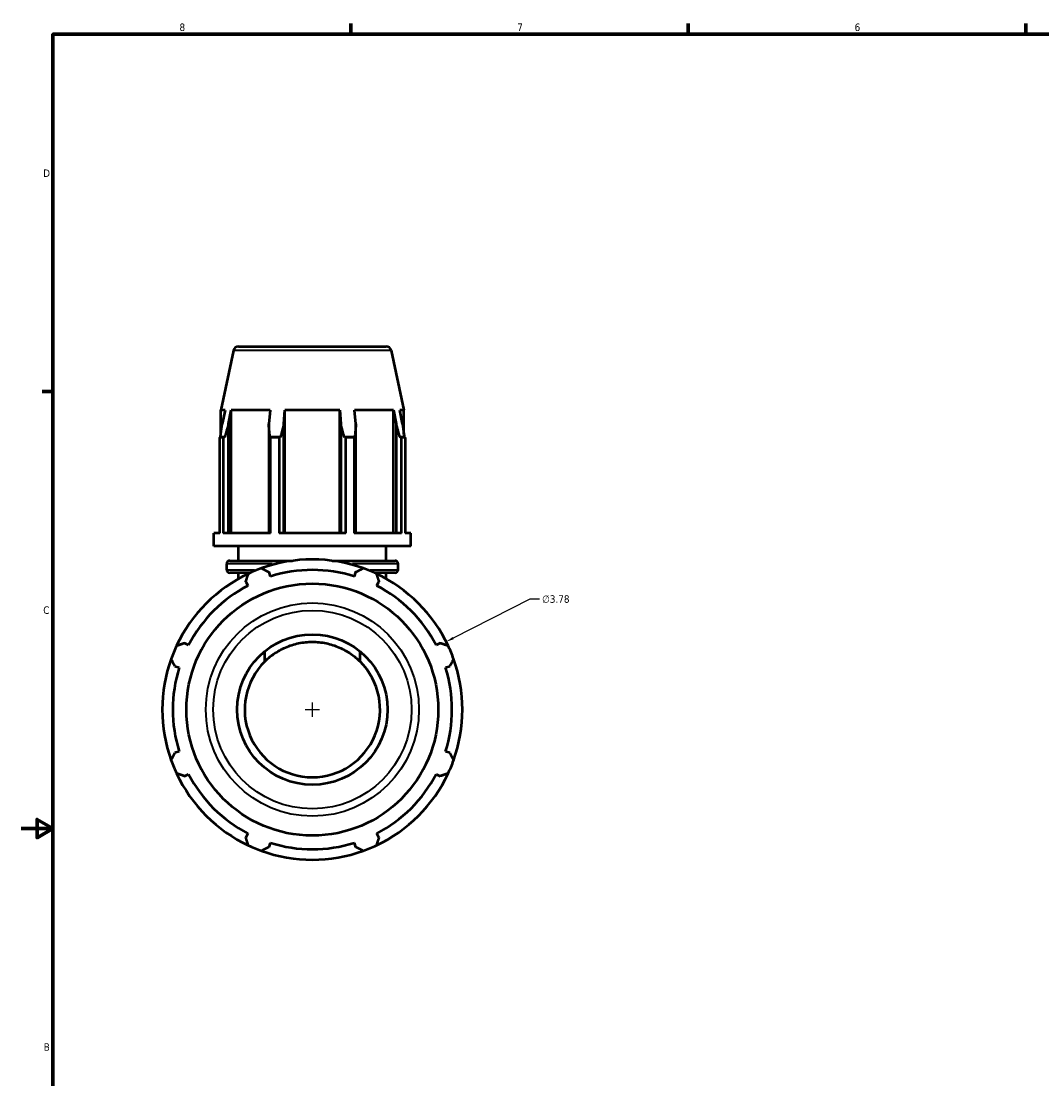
# Model space of a CAD drawing. Header units: inches. Extents: x 0.1 to 45.2, y -10.6 to 32.1.
# Tile 3 of 7: x 0.1 to 13, y 7.8 to 21.2. Entities that reach past the tile are written whole.
import ezdxf

# ---------------------------------------------------------------- set-up
doc = ezdxf.new("R2010")
doc.units = ezdxf.units.IN
doc.header["$MEASUREMENT"] = 0
for name, color, linetype, lineweight in [('Border (ANSI)', 7, 'Continuous', 70), ('Dimension (ANSI)', 7, 'Continuous', 25), ('Visible (ANSI)', 7, 'Continuous', 50), ('Visible Narrow (ANSI)', 7, 'Continuous', 35)]:
    doc.layers.add(name, color=color, linetype=linetype, lineweight=lineweight)
doc.styles.add('Note Text (ANSI)', font='tahoma.ttf')
doc.dimstyles.new('Default (ANSI)', dxfattribs={"dimtxt": 0.094488, "dimasz": 0.098425, "dimexe": 0.125, "dimexo": 0.0625, "dimgap": 0.031496, "dimtad": 0, "dimtih": 1, "dimtoh": 1, "dimrnd": 1e-08, "dimzin": 4, "dimdsep": 46, "dimtxsty": 'Note Text (ANSI)', "dimcen": 0.09, "dimdle": 0.393701, "dimclrd": 256, "dimclre": 256, "dimclrt": 5, "dimadec": 0, "dimazin": 1, "dimtfac": 1, "dimtofl": 0, "dimtmove": 0, "dimatfit": 3, "dimfxl": 1, "dimtolj": 1, "dimtzin": 4, "dimlwd": -1, "dimlwe": -1, "dimarcsym": 0})

# ---------------------------------------------------------------- blocks, each defined once
blk = doc.blocks.new('Borders Default Border')
at = {"layer": 'Border (ANSI)'}
for p, q in [((4.25, 21), (4.25, 21.134)), ((8.5, 21), (8.5, 21.134)), ((12.75, 21), (12.75, 21.134)), ((0.5, 16.5), (0.366, 16.5))]:
    blk.add_line(p, q, dxfattribs=at)
at = {"layer": 'Border (ANSI)', "flags": 128}
for points in [[(0.5, 1), (0.5, 21), (33.5, 21), (33.5, 1), (0.5, 1)], [(0.1, 11), (0.5, 11), (0.3, 11.115), (0.3, 10.885), (0.5, 11)]]:
    blk.add_lwpolyline(points, dxfattribs=at)
at = {"layer": 'Border (ANSI)', "color": 5, "true_color": 0x0000ff, "char_height": 0.0945, "attachment_point": 7, "style": 'Note Text (ANSI)'}
for s, insert in [('8', (2.094, 21.038)), ('7', (6.346, 21.04)), ('6', (10.595, 21.038)), ('D', (0.378, 19.203)), ('C', (0.378, 13.701)), ('B', (0.384, 8.203))]:
    blk.add_mtext(s, dxfattribs=dict(at, insert=insert))
blk = doc.blocks.new('*D10')
at = {"layer": 'Defpoints', "color": 0, "transparency": 16777216}
for p in [(5.453, 13.353), (2.081, 11.644)]:
    blk.add_point(p, dxfattribs=at)
at = {"layer": 'Dimension (ANSI)', "transparency": 16777216}
for p, q in [((6.504, 13.886), (5.54, 13.397)), ((6.629, 13.886), (6.504, 13.886)), ((3.767, 12.408), (3.767, 12.588)), ((3.677, 12.498), (3.857, 12.498))]:
    blk.add_line(p, q, dxfattribs=at)
blk.add_arc((3.767, 12.498), 1.89, 25.208, 30.6675, dxfattribs=at)
blk.add_solid([(5.533, 13.412), (5.548, 13.383), (5.453, 13.353)], dxfattribs=at)
at = {"layer": 'Dimension (ANSI)', "color": 5, "transparency": 16777216, "insert": (6.66, 13.937), "char_height": 0.0945, "attachment_point": 1, "style": 'Note Text (ANSI)'}
blk.add_mtext('\\A1;∅3.78', dxfattribs=at)

msp = doc.modelspace()

# ---------------------------------------------------------------- linework, layer by layer
at = {"layer": 'Visible (ANSI)'}
for p, q in [((2.837, 17.068), (4.697, 17.068)), ((2.773, 17.017), (2.614, 16.269)), ((4.761, 17.017), (4.92, 16.269)), ((2.667, 16.269), (2.614, 16.269)), ((2.614, 15.962), (2.614, 16.269)), ((2.667, 16.269), (2.632, 16.094)), ((2.711, 16.094), (2.744, 16.269)), ((2.744, 14.72), (2.744, 16.269)), ((3.234, 16.269), (2.744, 16.269)), ((3.234, 16.269), (3.217, 16.094)), ((3.409, 16.094), (3.42, 16.269)), ((3.42, 14.72), (3.42, 16.269)), ((4.114, 16.269), (3.42, 16.269)), ((4.114, 14.72), (4.114, 16.269)), ((4.114, 16.269), (4.125, 16.094)), ((4.316, 16.094), (4.299, 16.269)), ((4.79, 16.269), (4.299, 16.269)), ((4.79, 14.72), (4.79, 16.269)), ((4.79, 16.269), (4.823, 16.094)), ((4.902, 16.094), (4.867, 16.269)), ((4.92, 16.269), (4.867, 16.269)), ((4.92, 15.962), (4.92, 16.269)), ((2.711, 14.72), (2.711, 16.094)), ((3.217, 16.094), (3.217, 14.72)), ((3.409, 14.72), (3.409, 16.094)), ((4.125, 16.094), (4.125, 14.72)), ((4.316, 14.72), (4.316, 16.094)), ((4.823, 16.094), (4.823, 14.72)), ((2.645, 15.921), (2.6, 15.921)), ((2.6, 14.72), (2.6, 15.921)), ((2.663, 15.926), (2.609, 15.926)), ((2.645, 15.921), (2.645, 14.72)), ((3.364, 15.926), (3.233, 15.926)), ((3.347, 15.921), (3.239, 15.921)), ((3.239, 14.72), (3.239, 15.921)), ((3.347, 15.921), (3.347, 14.72)), ((4.301, 15.926), (4.17, 15.926)), ((4.295, 15.921), (4.187, 15.921)), ((4.187, 14.72), (4.187, 15.921)), ((4.295, 15.921), (4.295, 14.72)), ((4.925, 15.926), (4.871, 15.926)), ((4.934, 15.921), (4.889, 15.921)), ((4.889, 14.72), (4.889, 15.921)), ((4.934, 15.921), (4.934, 14.72)), ((2.527, 14.555), (2.527, 14.72)), ((2.6, 14.72), (2.527, 14.72)), ((3.239, 14.72), (2.645, 14.72)), ((4.187, 14.72), (3.347, 14.72)), ((4.889, 14.72), (4.295, 14.72)), ((5.007, 14.72), (4.934, 14.72)), ((5.007, 14.555), (5.007, 14.72)), ((5.007, 14.555), (2.527, 14.555)), ((2.837, 14.372), (2.837, 14.555)), ((4.697, 14.372), (4.697, 14.555)), ((2.688, 14.258), (2.688, 14.334)), ((2.726, 14.372), (3.519, 14.372)), ((4.015, 14.372), (4.808, 14.372)), ((4.846, 14.258), (4.846, 14.334)), ((2.986, 14.22), (2.726, 14.22)), ((2.837, 14.144), (2.837, 14.22)), ((3.238, 14.175), (3.221, 14.229)), ((4.312, 14.229), (4.295, 14.175)), ((4.808, 14.22), (4.547, 14.22)), ((4.697, 14.144), (4.697, 14.22)), ((2.929, 14.108), (2.955, 14.058)), ((4.578, 14.058), (4.605, 14.108)), ((2.208, 13.31), (2.157, 13.336)), ((5.376, 13.336), (5.326, 13.31)), ((3.166, 13.23), (3.166, 13.103)), ((4.367, 13.103), (4.367, 13.23)), ((2.036, 13.044), (2.09, 13.027)), ((5.443, 13.027), (5.497, 13.044)), ((2.09, 11.97), (2.036, 11.953)), ((5.497, 11.953), (5.443, 11.97)), ((2.157, 11.661), (2.208, 11.687)), ((5.326, 11.687), (5.376, 11.661)), ((2.955, 10.939), (2.929, 10.889)), ((4.605, 10.889), (4.578, 10.939)), ((3.221, 10.768), (3.238, 10.822)), ((4.295, 10.822), (4.312, 10.768))]:
    msp.add_line(p, q, dxfattribs=at)
for radius in [1.586, 0.947]:
    msp.add_circle((3.767, 12.498), radius, dxfattribs=at)
for centre, radius, start, end in [((2.837, 17.003), 0.0656, 90, 168), ((4.697, 17.003), 0.0656, 12, 90), ((3.767, 12.498), 1.89, 70.208, 109.792), ((2.726, 14.334), 0.0379, 90, 180), ((2.726, 14.258), 0.0379, 180, 270), ((3.767, 12.498), 1.89, 109.792, 115.208), ((3.767, 12.498), 1.758, 72.5, 107.5), ((3.767, 12.498), 1.89, 64.792, 70.208), ((4.808, 14.334), 0.0379, 0, 90), ((4.808, 14.258), 0.0379, 270, 0), ((3.767, 12.498), 1.89, 115.208, 154.792), ((3.767, 12.498), 1.89, 25.208, 64.792), ((3.767, 12.498), 1.758, 117.5, 152.5), ((3.767, 12.498), 1.758, 27.5, 62.5), ((3.767, 12.498), 1.89, 154.792, 160.208), ((3.767, 12.498), 1.89, 19.792, 25.208), ((3.767, 12.498), 1.89, 160.208, 199.792), ((3.767, 12.498), 0.852, 134.8191, 45.1809), ((3.767, 12.498), 1.89, 340.208, 19.792), ((3.767, 12.498), 1.758, 162.5, 197.5), ((3.767, 12.498), 1.758, 342.5, 17.5), ((3.767, 12.498), 1.89, 199.792, 205.208), ((3.767, 12.498), 1.89, 334.792, 340.208), ((3.767, 12.498), 1.89, 205.208, 244.792), ((3.767, 12.498), 1.758, 207.5, 242.5), ((3.767, 12.498), 1.89, 295.208, 334.792), ((3.767, 12.498), 1.758, 297.5, 332.5), ((3.767, 12.498), 1.89, 244.792, 250.208), ((3.767, 12.498), 1.758, 252.5, 287.5), ((3.767, 12.498), 1.89, 289.792, 295.208), ((3.767, 12.498), 1.89, 250.208, 289.792)]:
    msp.add_arc(centre, radius, start, end, dxfattribs=at)
for points, weights in [([(2.609, 15.926), (2.62, 16.012), (2.632, 16.094)], [1, 1.00185136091, 1.00327181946]), ([(2.711, 16.094), (2.687, 16.012), (2.663, 15.926)], [1.00327181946, 1.00185136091, 1]), ([(3.233, 15.926), (3.225, 16.012), (3.217, 16.094)], [1, 1.00185136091, 1.00327181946]), ([(3.409, 16.094), (3.387, 16.012), (3.364, 15.926)], [1.00327181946, 1.00185136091, 1]), ([(4.17, 15.926), (4.147, 16.012), (4.125, 16.094)], [1, 1.00185136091, 1.00327181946]), ([(4.316, 16.094), (4.309, 16.012), (4.301, 15.926)], [1.00327181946, 1.00185136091, 1]), ([(4.871, 15.926), (4.846, 16.012), (4.823, 16.094)], [1, 1.00185136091, 1.00327181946]), ([(4.902, 16.094), (4.913, 16.012), (4.925, 15.926)], [1.00327181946, 1.00185136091, 1]), ([(2.6, 15.921), (2.604, 15.924), (2.609, 15.926)], [1, 1.00003021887, 1]), ([(2.663, 15.926), (2.654, 15.924), (2.645, 15.921)], [1, 1.00003021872, 1]), ([(3.239, 15.921), (3.236, 15.924), (3.233, 15.926)], [1, 1.00003021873, 1]), ([(3.364, 15.926), (3.356, 15.924), (3.347, 15.921)], [1, 1.00003021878, 1]), ([(4.187, 15.921), (4.178, 15.924), (4.17, 15.926)], [1, 1.00003021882, 1]), ([(4.301, 15.926), (4.298, 15.924), (4.295, 15.921)], [1, 1.00003021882, 1]), ([(4.889, 15.921), (4.88, 15.924), (4.871, 15.926)], [1, 1.00003021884, 1]), ([(4.925, 15.926), (4.929, 15.924), (4.934, 15.921)], [1, 1.00003021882, 1]), ([(3.127, 14.277), (3.175, 14.252), (3.221, 14.229)], [1, 1.00191062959, 1.00300546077]), ([(4.312, 14.229), (4.359, 14.252), (4.407, 14.277)], [1.00300546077, 1.00191062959, 1]), ([(2.929, 14.108), (2.945, 14.157), (2.962, 14.208)], [1.00300546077, 1.00191062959, 1]), ([(4.572, 14.208), (4.589, 14.157), (4.605, 14.108)], [1, 1.00191062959, 1.00300546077]), ([(2.057, 13.303), (2.108, 13.32), (2.157, 13.336)], [1, 1.00191062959, 1.00300546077]), ([(5.376, 13.336), (5.426, 13.32), (5.477, 13.303)], [1.00300546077, 1.00191062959, 1]), ([(2.036, 13.044), (2.013, 13.09), (1.988, 13.138)], [1.00300546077, 1.00191062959, 1]), ([(5.545, 13.138), (5.521, 13.09), (5.497, 13.044)], [1, 1.00191062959, 1.00300546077]), ([(1.988, 11.859), (2.013, 11.907), (2.036, 11.953)], [1, 1.00191062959, 1.00300546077]), ([(5.497, 11.953), (5.521, 11.907), (5.545, 11.859)], [1.00300546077, 1.00191062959, 1]), ([(2.157, 11.661), (2.108, 11.677), (2.057, 11.694)], [1.00300546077, 1.00191062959, 1]), ([(5.477, 11.694), (5.426, 11.677), (5.376, 11.661)], [1, 1.00191062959, 1.00300546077]), ([(2.962, 10.788), (2.945, 10.84), (2.929, 10.889)], [1, 1.00191062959, 1.00300546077]), ([(4.605, 10.889), (4.589, 10.84), (4.572, 10.788)], [1.00300546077, 1.00191062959, 1]), ([(3.221, 10.768), (3.175, 10.745), (3.127, 10.72)], [1.00300546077, 1.00191062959, 1]), ([(4.407, 10.72), (4.359, 10.745), (4.312, 10.768)], [1, 1.00191062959, 1.00300546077])]:
    msp.add_rational_spline(points, weights, degree=2, dxfattribs=at)
msp.add_open_spline([(3.166, 13.103), (3.201, 13.137), (3.24, 13.17), (3.328, 13.231), (3.377, 13.258), (3.481, 13.303), (3.537, 13.321), (3.651, 13.345), (3.709, 13.351), (3.824, 13.351), (3.883, 13.345), (3.997, 13.321), (4.052, 13.303), (4.157, 13.258), (4.206, 13.231), (4.294, 13.17), (4.333, 13.137), (4.367, 13.103)], degree=3, knots=[1.926201, 1.926201, 1.926201, 1.926201, 2.357517, 2.357517, 2.7968, 2.7968, 3.236083, 3.236083, 3.675366, 3.675366, 4.114649, 4.114649, 4.553932, 4.553932, 4.993215, 4.993215, 5.424531, 5.424531, 5.424531, 5.424531], dxfattribs=at)
at = {"layer": 'Visible Narrow (ANSI)'}
for p, q in [((4.749, 17.017), (2.785, 17.017)), ((2.689, 14.258), (3.04, 14.258)), ((3.262, 14.334), (2.69, 14.334)), ((4.844, 14.334), (4.271, 14.334)), ((4.493, 14.258), (4.845, 14.258))]:
    msp.add_line(p, q, dxfattribs=at)
for radius in [1.342, 1.249]:
    msp.add_circle((3.767, 12.498), radius, dxfattribs=at)

# ---------------------------------------------------------------- block references
msp.add_blockref('Borders Default Border', (0, 0))

# ---------------------------------------------------------------- dimensions: what is measured, and where the dimension line sits
at = {"layer": 'Dimension (ANSI)'}
dim = msp.add_diameter_dim_2p(p1=(2.081, 11.644), p2=(5.453, 13.353), dimstyle='Default (ANSI)', override={"dimgap": 0.031496, "dimdec": 2, "dimlfac": 1, "dimtol": 0, "dimlim": 0, "dimtp": 0, "dimtm": 0, "dimtdec": 2}, dxfattribs=at)
dim.commit()
dim.dimension.update_dxf_attribs({"geometry": '*D10', "text_midpoint": (6.833, 13.886), "dimtype": 163})

doc.saveas('drawing.dxf')
